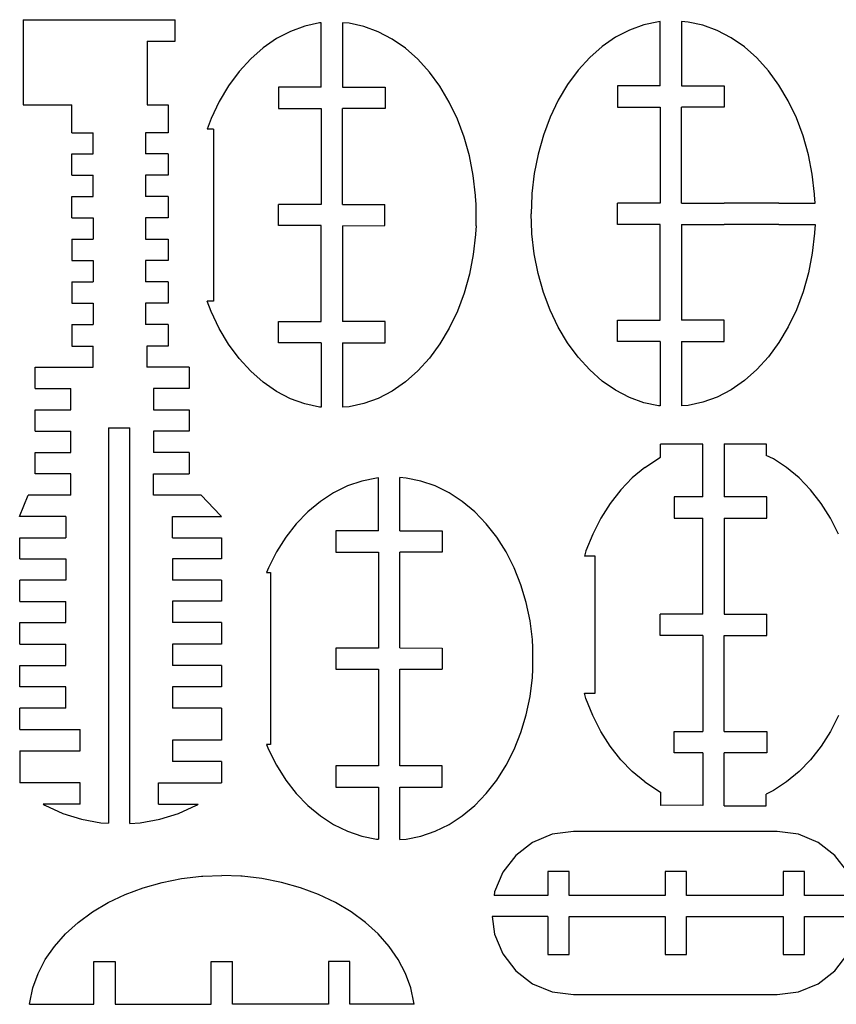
# Model space of a CAD drawing. Header units: inches. Extents: x -293 to 209, y -165 to 155.
# Tile 3 of 9: x -233 to -118, y 16 to 155. Entities that reach past the tile are written whole.
import ezdxf

# ---------------------------------------------------------------- set-up
doc = ezdxf.new("R2010")
doc.units = ezdxf.units.IN
doc.header["$MEASUREMENT"] = 0

msp = doc.modelspace()

# ---------------------------------------------------------------- linework, layer by layer
for p, q in [((-232.27, 154.8), (-210.91, 154.8)), ((-232.27, 154.8), (-232.27, 142.8)), ((-210.91, 151.8), (-210.91, 154.8)), ((-192.68, 153.89), (-194.7, 153.16)), ((-190.61, 154.34), (-192.68, 153.89)), ((-190.37, 154.36), (-190.61, 154.34)), ((-190.37, 145.31), (-190.37, 154.36)), ((-186.43, 154.29), (-187.37, 154.36)), ((-187.37, 154.36), (-187.37, 145.31)), ((-184.36, 153.84), (-186.43, 154.29)), ((-182.34, 153.11), (-184.36, 153.84)), ((-144.98, 154.07), (-147.01, 153.34)), ((-142.92, 154.52), (-144.98, 154.07)), ((-142.68, 154.53), (-142.92, 154.52)), ((-142.68, 145.49), (-142.68, 154.53)), ((-138.74, 154.47), (-139.68, 154.53)), ((-139.68, 154.53), (-139.68, 145.49)), ((-136.67, 154.02), (-138.74, 154.47)), ((-134.65, 153.28), (-136.67, 154.02)), ((-194.7, 153.16), (-196.65, 152.14)), ((-180.39, 152.08), (-182.34, 153.11)), ((-147.01, 153.34), (-148.96, 152.32)), ((-132.69, 152.26), (-134.65, 153.28)), ((-214.85, 151.8), (-214.85, 142.8)), ((-214.85, 151.8), (-210.91, 151.8)), ((-196.65, 152.14), (-198.52, 150.85)), ((-178.52, 150.79), (-180.39, 152.08)), ((-148.96, 152.32), (-150.83, 151.03)), ((-130.83, 150.97), (-132.69, 152.26)), ((-198.52, 150.85), (-200.28, 149.3)), ((-176.77, 149.24), (-178.52, 150.79)), ((-150.83, 151.03), (-152.58, 149.48)), ((-129.07, 149.42), (-130.83, 150.97)), ((-200.28, 149.3), (-201.9, 147.51)), ((-175.14, 147.44), (-176.77, 149.24)), ((-152.58, 149.48), (-154.21, 147.69)), ((-127.45, 147.62), (-129.07, 149.42)), ((-201.9, 147.51), (-203.38, 145.5)), ((-173.66, 145.43), (-175.14, 147.44)), ((-154.21, 147.69), (-155.69, 145.67)), ((-125.97, 145.61), (-127.45, 147.62)), ((-155.69, 145.67), (-157.01, 143.46)), ((-124.65, 143.39), (-125.97, 145.61)), ((-203.38, 145.5), (-204.7, 143.28)), ((-196.37, 145.31), (-196.37, 142.31)), ((-190.37, 145.31), (-196.37, 145.31)), ((-187.37, 145.31), (-181.37, 145.31)), ((-181.37, 145.31), (-181.37, 142.31)), ((-172.34, 143.21), (-173.66, 145.43)), ((-142.68, 145.49), (-148.68, 145.49)), ((-148.68, 145.49), (-148.68, 142.49)), ((-139.68, 145.49), (-133.68, 145.49)), ((-133.68, 145.49), (-133.68, 142.49)), ((-232.27, 142.8), (-225.46, 142.8)), ((-225.46, 138.9), (-225.46, 142.8)), ((-214.85, 142.8), (-211.91, 142.8)), ((-211.91, 142.8), (-211.91, 138.9)), ((-204.7, 143.28), (-205.84, 140.9)), ((-171.2, 140.82), (-172.34, 143.21)), ((-157.01, 143.46), (-158.15, 141.08)), ((-123.51, 141), (-124.65, 143.39)), ((-196.37, 142.31), (-190.37, 142.31)), ((-190.37, 142.31), (-190.37, 128.8)), ((-181.37, 142.31), (-187.37, 142.31)), ((-187.37, 128.81), (-187.37, 142.31)), ((-148.68, 142.49), (-142.68, 142.49)), ((-142.68, 142.49), (-142.68, 128.97)), ((-133.68, 142.49), (-139.68, 142.49)), ((-139.68, 128.99), (-139.68, 142.49)), ((-205.84, 140.9), (-206.4, 139.4)), ((-170.25, 138.29), (-171.2, 140.82)), ((-158.15, 141.08), (-159.1, 138.54)), ((-122.56, 138.46), (-123.51, 141)), ((-225.46, 138.9), (-222.46, 138.9)), ((-222.46, 135.9), (-222.46, 138.9)), ((-211.91, 138.9), (-215.09, 138.9)), ((-215.09, 138.9), (-215.09, 135.9)), ((-205.52, 139.4), (-206.4, 139.4)), ((-205.52, 139.4), (-205.52, 115.19)), ((-169.5, 135.62), (-170.25, 138.29)), ((-159.1, 138.54), (-159.85, 135.89)), ((-121.81, 135.8), (-122.56, 138.46)), ((-225.46, 132.9), (-225.46, 135.9)), ((-225.46, 135.9), (-222.46, 135.9)), ((-211.91, 135.9), (-215.09, 135.9)), ((-211.91, 135.9), (-211.91, 132.9)), ((-159.85, 135.89), (-160.39, 133.14)), ((-168.96, 132.87), (-169.5, 135.62)), ((-121.27, 133.05), (-121.81, 135.8)), ((-160.39, 133.14), (-160.72, 130.33)), ((-120.94, 130.24), (-121.27, 133.05)), ((-225.46, 132.9), (-222.46, 132.9)), ((-222.46, 129.9), (-222.46, 132.9)), ((-211.91, 132.9), (-215.09, 132.9)), ((-215.09, 132.9), (-215.09, 129.9)), ((-168.63, 130.06), (-168.96, 132.87)), ((-160.72, 130.33), (-160.72, 130.16)), ((-225.46, 129.9), (-222.46, 129.9)), ((-225.46, 126.9), (-225.46, 129.9)), ((-211.91, 129.9), (-215.09, 129.9)), ((-211.91, 129.9), (-211.91, 126.9)), ((-168.63, 129.98), (-168.63, 130.06)), ((-168.58, 128.81), (-168.63, 129.98)), ((-160.72, 130.16), (-160.82, 127.49)), ((-148.68, 125.99), (-148.68, 128.98)), ((-142.68, 128.97), (-148.68, 128.98)), ((-139.68, 128.99), (-133.68, 128.97)), ((-125.97, 128.97), (-133.68, 128.97)), ((-125.97, 128.97), (-120.89, 128.99)), ((-120.94, 130.16), (-120.94, 130.24)), ((-120.89, 128.99), (-120.94, 130.16)), ((-190.37, 128.8), (-196.37, 128.8)), ((-196.37, 125.82), (-196.37, 128.8)), ((-187.37, 128.81), (-181.39, 128.8)), ((-181.39, 125.82), (-181.39, 128.8)), ((-168.58, 125.81), (-168.58, 128.81)), ((-225.46, 126.9), (-222.46, 126.9)), ((-222.46, 126.9), (-222.46, 123.9)), ((-211.91, 126.9), (-215.09, 126.9)), ((-215.09, 126.9), (-215.09, 123.9)), ((-160.72, 124.82), (-160.82, 127.49)), ((-190.37, 125.82), (-196.37, 125.82)), ((-190.37, 112.31), (-190.37, 125.82)), ((-187.37, 125.81), (-181.39, 125.82)), ((-187.37, 125.81), (-187.37, 112.31)), ((-168.58, 125.81), (-168.63, 124.64)), ((-160.72, 124.65), (-160.72, 124.82)), ((-142.68, 126), (-148.68, 125.99)), ((-142.68, 112.49), (-142.68, 126)), ((-139.68, 125.99), (-133.68, 126)), ((-139.68, 125.99), (-139.68, 112.49)), ((-125.97, 126), (-133.68, 126)), ((-125.97, 126), (-120.89, 125.99)), ((-120.94, 124.74), (-121.27, 121.93)), ((-120.89, 125.99), (-120.94, 124.82)), ((-120.94, 124.82), (-120.94, 124.74)), ((-225.46, 123.9), (-222.46, 123.9)), ((-225.46, 123.9), (-225.46, 120.9)), ((-215.09, 123.9), (-211.9, 123.9)), ((-211.9, 123.9), (-211.9, 120.9)), ((-168.63, 124.56), (-168.96, 121.75)), ((-168.63, 124.64), (-168.63, 124.56)), ((-160.39, 121.84), (-160.72, 124.65)), ((-225.46, 120.9), (-222.46, 120.9)), ((-222.46, 120.9), (-222.46, 117.9)), ((-215.08, 120.91), (-215.09, 117.91)), ((-211.9, 120.9), (-215.08, 120.91)), ((-168.96, 121.75), (-169.5, 118.99)), ((-159.85, 119.09), (-160.39, 121.84)), ((-121.27, 121.93), (-121.81, 119.17)), ((-225.46, 117.9), (-225.46, 114.9)), ((-225.46, 117.9), (-222.46, 117.9)), ((-211.9, 117.9), (-215.09, 117.91)), ((-211.9, 117.9), (-211.91, 114.9)), ((-169.5, 118.99), (-170.25, 116.33)), ((-159.1, 116.43), (-159.85, 119.09)), ((-121.81, 119.17), (-122.56, 116.51)), ((-158.15, 113.9), (-159.1, 116.43)), ((-122.56, 116.51), (-123.51, 113.97)), ((-205.84, 113.72), (-206.39, 115.19)), ((-205.52, 115.19), (-206.39, 115.19)), ((-170.25, 116.33), (-171.2, 113.79)), ((-225.46, 114.9), (-222.46, 114.9)), ((-222.46, 114.9), (-222.46, 111.9)), ((-211.91, 114.9), (-215.09, 114.91)), ((-215.09, 114.91), (-215.09, 111.91)), ((-204.7, 111.33), (-205.84, 113.72)), ((-171.2, 113.79), (-172.34, 111.4)), ((-157.01, 111.51), (-158.15, 113.9)), ((-123.51, 113.97), (-124.65, 111.58)), ((-196.37, 109.31), (-196.37, 112.31)), ((-196.37, 112.31), (-190.37, 112.31)), ((-181.37, 112.31), (-187.37, 112.31)), ((-181.37, 109.31), (-181.37, 112.31)), ((-148.68, 109.49), (-148.68, 112.49)), ((-148.68, 112.49), (-142.68, 112.49)), ((-133.68, 112.49), (-139.68, 112.49)), ((-133.68, 109.49), (-133.68, 112.49)), ((-225.46, 111.9), (-222.46, 111.9)), ((-225.46, 111.9), (-225.46, 108.86)), ((-211.91, 111.9), (-215.09, 111.91)), ((-211.91, 111.9), (-211.91, 108.86)), ((-203.38, 109.12), (-204.7, 111.33)), ((-172.34, 111.4), (-173.66, 109.19)), ((-155.69, 109.3), (-157.01, 111.51)), ((-124.65, 111.58), (-125.97, 109.37)), ((-142.68, 109.49), (-148.68, 109.49)), ((-142.68, 109.49), (-142.68, 100.44)), ((-139.68, 109.49), (-133.68, 109.49)), ((-139.68, 109.49), (-139.68, 100.44)), ((-225.46, 108.86), (-222.46, 108.86)), ((-222.46, 105.9), (-222.46, 108.86)), ((-211.91, 108.86), (-214.91, 108.86)), ((-214.91, 108.86), (-214.91, 105.9)), ((-201.9, 107.11), (-203.38, 109.12)), ((-190.37, 109.31), (-196.37, 109.31)), ((-190.37, 109.31), (-190.37, 100.26)), ((-187.37, 109.31), (-181.37, 109.31)), ((-187.37, 109.31), (-187.37, 100.26)), ((-173.66, 109.19), (-175.14, 107.17)), ((-154.21, 107.29), (-155.69, 109.3)), ((-125.97, 109.37), (-127.45, 107.35)), ((-200.28, 105.32), (-201.9, 107.11)), ((-175.14, 107.17), (-176.77, 105.38)), ((-152.58, 105.5), (-154.21, 107.29)), ((-127.45, 107.35), (-129.07, 105.56)), ((-230.6, 105.9), (-222.46, 105.9)), ((-230.6, 102.9), (-230.6, 105.9)), ((-208.93, 105.9), (-214.91, 105.9)), ((-208.93, 105.9), (-208.93, 102.9)), ((-198.52, 103.77), (-200.28, 105.32)), ((-176.77, 105.38), (-178.52, 103.83)), ((-150.83, 103.95), (-152.58, 105.5)), ((-129.07, 105.56), (-130.83, 104.01)), ((-148.96, 102.66), (-150.83, 103.95)), ((-130.83, 104.01), (-132.69, 102.71)), ((-230.6, 102.9), (-225.6, 102.9)), ((-225.6, 99.9), (-225.6, 102.9)), ((-208.93, 102.9), (-213.93, 102.9)), ((-213.93, 102.9), (-213.93, 99.9)), ((-196.65, 102.48), (-198.52, 103.77)), ((-178.52, 103.83), (-180.39, 102.53)), ((-147.01, 101.64), (-148.96, 102.66)), ((-132.69, 102.71), (-134.65, 101.69)), ((-194.7, 101.46), (-196.65, 102.48)), ((-192.68, 100.72), (-194.7, 101.46)), ((-182.34, 101.51), (-184.36, 100.78)), ((-180.39, 102.53), (-182.34, 101.51)), ((-144.98, 100.9), (-147.01, 101.64)), ((-134.65, 101.69), (-136.67, 100.95)), ((-230.6, 99.9), (-225.6, 99.9)), ((-230.6, 96.9), (-230.6, 99.9)), ((-213.93, 99.9), (-208.93, 99.9)), ((-208.93, 99.9), (-208.93, 96.9)), ((-190.61, 100.28), (-192.68, 100.72)), ((-190.37, 100.26), (-190.61, 100.28)), ((-186.43, 100.33), (-187.37, 100.26)), ((-184.36, 100.78), (-186.43, 100.33)), ((-142.92, 100.46), (-144.98, 100.9)), ((-142.68, 100.44), (-142.92, 100.46)), ((-138.74, 100.51), (-139.68, 100.44)), ((-136.67, 100.95), (-138.74, 100.51)), ((-220.27, 97.38), (-217.27, 97.38)), ((-220.27, 97.38), (-220.27, 41.7)), ((-217.27, 41.68), (-217.27, 97.38)), ((-230.6, 96.9), (-225.6, 96.9)), ((-225.6, 93.9), (-225.6, 96.9)), ((-208.93, 96.9), (-213.93, 96.9)), ((-213.93, 96.9), (-213.93, 93.9)), ((-136.93, 95.05), (-142.62, 95.06)), ((-142.62, 93.21), (-142.62, 95.06)), ((-136.69, 95.06), (-136.93, 95.05)), ((-136.69, 87.64), (-136.69, 95.06)), ((-133.69, 95.11), (-133.69, 87.64)), ((-133.69, 95.11), (-127.77, 95.11)), ((-127.77, 95.11), (-127.77, 93.48)), ((-230.6, 90.9), (-230.6, 93.9)), ((-230.6, 93.9), (-225.6, 93.9)), ((-208.93, 93.9), (-213.93, 93.9)), ((-208.93, 93.9), (-208.93, 90.9)), ((-144.84, 91.76), (-142.62, 93.21)), ((-126.73, 92.98), (-127.77, 93.48)), ((-124.88, 91.76), (-126.73, 92.98)), ((-144.84, 91.76), (-146.6, 90.31)), ((-123.13, 90.31), (-124.88, 91.76)), ((-225.6, 90.9), (-230.6, 90.9)), ((-225.6, 87.9), (-225.6, 90.9)), ((-213.93, 90.9), (-208.93, 90.9)), ((-213.93, 87.9), (-213.93, 90.9)), ((-182.56, 90.29), (-184.63, 89.87)), ((-182.32, 90.3), (-182.56, 90.29)), ((-182.32, 82.88), (-182.32, 90.3)), ((-179.32, 82.88), (-179.32, 90.35)), ((-178.39, 90.29), (-179.32, 90.35)), ((-176.33, 89.87), (-178.39, 90.29)), ((-146.6, 90.31), (-148.22, 88.62)), ((-121.51, 88.62), (-123.13, 90.31)), ((-186.65, 89.18), (-188.61, 88.22)), ((-184.63, 89.87), (-186.65, 89.18)), ((-174.31, 89.18), (-176.33, 89.87)), ((-172.37, 88.22), (-174.31, 89.18)), ((-232.78, 84.88), (-231.58, 87.9)), ((-225.6, 87.9), (-231.58, 87.9)), ((-207.26, 87.9), (-213.93, 87.9)), ((-207.26, 87.9), (-204.52, 85.01)), ((-188.61, 88.22), (-190.47, 87)), ((-170.51, 87), (-172.37, 88.22)), ((-148.22, 88.62), (-149.7, 86.73)), ((-136.69, 87.64), (-140.69, 87.64)), ((-140.69, 87.64), (-140.69, 84.64)), ((-127.69, 87.64), (-133.69, 87.64)), ((-127.69, 84.64), (-127.69, 87.64)), ((-120.03, 86.73), (-121.51, 88.62)), ((-190.47, 87), (-192.23, 85.55)), ((-168.76, 85.55), (-170.51, 87)), ((-149.7, 86.73), (-151.02, 84.65)), ((-118.72, 84.65), (-120.03, 86.73)), ((-226.27, 84.9), (-232.78, 84.88)), ((-226.27, 84.9), (-226.27, 81.9)), ((-211.27, 84.9), (-204.4, 84.9)), ((-211.27, 81.9), (-211.27, 84.9)), ((-204.52, 85.01), (-204.4, 84.9)), ((-192.23, 85.55), (-193.86, 83.86)), ((-167.14, 83.86), (-168.76, 85.55)), ((-151.02, 84.65), (-152.16, 82.41)), ((-140.69, 84.64), (-136.69, 84.64)), ((-136.69, 71.14), (-136.69, 84.64)), ((-133.69, 84.64), (-133.69, 71.14)), ((-133.69, 84.64), (-127.69, 84.64)), ((-117.58, 82.41), (-118.72, 84.65)), ((-193.86, 83.86), (-195.34, 81.97)), ((-165.66, 81.97), (-167.14, 83.86)), ((-232.77, 78.9), (-232.77, 81.9)), ((-232.77, 81.9), (-226.27, 81.9)), ((-211.27, 81.9), (-204.38, 81.9)), ((-204.38, 81.9), (-204.38, 78.9)), ((-195.34, 81.97), (-196.65, 79.89)), ((-182.32, 82.88), (-188.32, 82.88)), ((-188.32, 82.88), (-188.32, 79.88)), ((-179.32, 82.88), (-173.35, 82.88)), ((-173.35, 82.88), (-173.35, 79.88)), ((-164.35, 79.89), (-165.66, 81.97)), ((-152.16, 82.41), (-153.11, 80.03)), ((-196.65, 79.89), (-197.79, 77.65)), ((-188.32, 79.88), (-182.32, 79.88)), ((-182.32, 79.88), (-182.32, 66.37)), ((-173.35, 79.88), (-179.32, 79.88)), ((-179.32, 66.38), (-179.32, 79.88)), ((-163.21, 77.65), (-164.35, 79.89)), ((-153.11, 80.03), (-153.34, 79.28)), ((-151.84, 79.28), (-153.34, 79.28)), ((-151.84, 60.02), (-151.84, 79.28)), ((-232.77, 78.9), (-226.27, 78.9)), ((-226.27, 78.9), (-226.27, 75.9)), ((-204.38, 78.9), (-211.27, 78.9)), ((-211.27, 78.9), (-211.27, 75.9)), ((-197.79, 77.65), (-198.06, 76.99)), ((-162.27, 75.27), (-163.21, 77.65)), ((-198.06, 76.99), (-197.47, 76.99)), ((-197.47, 76.99), (-197.47, 52.78)), ((-232.77, 72.93), (-232.77, 75.9)), ((-226.27, 75.9), (-232.77, 75.9)), ((-204.38, 75.9), (-211.27, 75.9)), ((-204.38, 75.9), (-204.38, 72.95)), ((-161.52, 72.77), (-162.27, 75.27)), ((-232.77, 72.93), (-226.27, 72.93)), ((-226.27, 69.95), (-226.27, 72.93)), ((-204.38, 72.95), (-211.27, 72.95)), ((-211.27, 72.95), (-211.27, 69.95)), ((-160.98, 70.19), (-161.52, 72.77)), ((-142.69, 68.14), (-142.69, 71.14)), ((-136.69, 71.14), (-142.69, 71.14)), ((-133.69, 71.14), (-127.69, 71.14)), ((-127.69, 68.14), (-127.69, 71.14)), ((-232.77, 66.9), (-232.77, 69.95)), ((-232.77, 69.95), (-226.27, 69.95)), ((-204.38, 69.95), (-211.27, 69.95)), ((-204.38, 69.95), (-204.38, 66.9)), ((-160.65, 67.55), (-160.98, 70.19)), ((-136.69, 68.14), (-142.69, 68.14)), ((-136.69, 68.14), (-136.69, 54.64)), ((-133.69, 68.14), (-127.69, 68.14)), ((-133.69, 54.64), (-133.69, 68.14)), ((-232.77, 66.9), (-226.27, 66.91)), ((-226.27, 63.9), (-226.27, 66.91)), ((-211.27, 66.9), (-211.27, 63.9)), ((-204.38, 66.9), (-211.27, 66.9)), ((-160.61, 66.38), (-160.65, 67.55)), ((-182.32, 66.37), (-188.32, 66.37)), ((-188.32, 66.37), (-188.32, 63.38)), ((-179.32, 66.38), (-173.35, 66.37)), ((-173.35, 66.37), (-173.35, 63.38)), ((-160.61, 63.38), (-160.61, 66.38)), ((-232.77, 63.9), (-226.27, 63.9)), ((-232.77, 60.9), (-232.77, 63.9)), ((-204.38, 63.9), (-211.27, 63.9)), ((-204.38, 63.9), (-204.38, 60.9)), ((-188.32, 63.38), (-182.32, 63.38)), ((-182.32, 63.38), (-182.32, 49.77)), ((-179.32, 49.77), (-179.32, 63.38)), ((-179.32, 63.38), (-173.35, 63.38)), ((-160.65, 62.21), (-160.61, 63.38)), ((-160.98, 59.57), (-160.65, 62.21)), ((-226.27, 60.9), (-232.77, 60.9)), ((-226.27, 57.9), (-226.27, 60.9)), ((-211.28, 60.9), (-211.28, 57.9)), ((-204.38, 60.9), (-211.28, 60.9)), ((-153.11, 59.25), (-153.34, 60.02)), ((-153.34, 60.02), (-151.84, 60.02)), ((-161.52, 56.98), (-160.98, 59.57)), ((-152.16, 56.87), (-153.11, 59.25)), ((-226.27, 57.9), (-232.77, 57.9)), ((-232.77, 54.9), (-232.77, 57.9)), ((-204.38, 57.9), (-211.28, 57.9)), ((-204.38, 57.9), (-204.38, 53.4)), ((-162.27, 54.49), (-161.52, 56.98)), ((-151.02, 54.62), (-152.16, 56.87)), ((-117.58, 56.87), (-118.72, 54.62)), ((-232.77, 54.9), (-224.27, 54.91)), ((-224.27, 51.91), (-224.27, 54.91)), ((-163.21, 52.11), (-162.27, 54.49)), ((-149.7, 52.55), (-151.02, 54.62)), ((-140.69, 51.64), (-140.69, 54.64)), ((-140.69, 54.64), (-136.69, 54.64)), ((-133.69, 54.64), (-127.69, 54.64)), ((-127.69, 54.64), (-127.69, 51.64)), ((-118.72, 54.62), (-120.03, 52.55)), ((-204.38, 53.4), (-211.27, 53.4)), ((-211.27, 53.4), (-211.27, 50.4)), ((-198.06, 52.78), (-197.79, 52.11)), ((-197.47, 52.78), (-198.06, 52.78)), ((-232.77, 51.9), (-224.27, 51.91)), ((-232.77, 51.9), (-232.77, 47.4)), ((-197.79, 52.11), (-196.65, 49.86)), ((-164.35, 49.86), (-163.21, 52.11)), ((-148.22, 50.65), (-149.7, 52.55)), ((-136.69, 51.64), (-140.69, 51.64)), ((-136.69, 51.64), (-136.69, 44.22)), ((-127.69, 51.64), (-133.69, 51.64)), ((-133.69, 44.17), (-133.69, 51.64)), ((-120.03, 52.55), (-121.51, 50.65)), ((-204.38, 50.4), (-211.27, 50.4)), ((-204.38, 50.4), (-204.38, 47.4)), ((-146.6, 48.97), (-148.22, 50.65)), ((-121.51, 50.65), (-123.13, 48.97)), ((-196.65, 49.86), (-195.34, 47.78)), ((-182.32, 49.77), (-188.32, 49.77)), ((-188.32, 49.77), (-188.32, 46.77)), ((-173.35, 49.77), (-179.32, 49.77)), ((-173.35, 46.77), (-173.35, 49.77)), ((-165.66, 47.78), (-164.35, 49.86)), ((-144.84, 47.52), (-146.6, 48.97)), ((-123.13, 48.97), (-124.88, 47.52)), ((-224.27, 47.4), (-232.77, 47.4)), ((-224.27, 44.4), (-224.27, 47.4)), ((-213.27, 44.4), (-213.27, 47.4)), ((-213.27, 47.4), (-204.38, 47.4)), ((-195.34, 47.78), (-193.86, 45.89)), ((-167.14, 45.89), (-165.66, 47.78)), ((-144.84, 47.52), (-142.62, 46.07)), ((-124.88, 47.52), (-126.73, 46.3)), ((-193.86, 45.89), (-192.23, 44.21)), ((-188.32, 46.77), (-182.32, 46.77)), ((-182.32, 46.77), (-182.32, 39.46)), ((-179.32, 39.41), (-179.32, 46.77)), ((-179.32, 46.77), (-173.35, 46.77)), ((-168.76, 44.21), (-167.14, 45.89)), ((-142.62, 46.07), (-142.62, 44.22)), ((-126.73, 46.3), (-127.77, 45.79)), ((-127.77, 44.17), (-127.77, 45.79)), ((-229.49, 44.4), (-229.23, 44.24)), ((-224.27, 44.4), (-229.49, 44.4)), ((-213.27, 44.4), (-207.65, 44.4)), ((-207.92, 44.24), (-207.65, 44.4)), ((-229.23, 44.24), (-226.71, 43.1)), ((-226.71, 43.1), (-224.06, 42.27)), ((-213.08, 42.27), (-210.44, 43.1)), ((-210.44, 43.1), (-207.92, 44.24)), ((-192.23, 44.21), (-190.47, 42.75)), ((-170.51, 42.75), (-168.76, 44.21)), ((-136.93, 44.23), (-142.62, 44.22)), ((-136.69, 44.22), (-136.93, 44.23)), ((-133.69, 44.17), (-127.77, 44.17)), ((-224.06, 42.27), (-221.34, 41.77)), ((-221.34, 41.77), (-220.27, 41.7)), ((-217.27, 41.68), (-215.81, 41.77)), ((-215.81, 41.77), (-213.08, 42.27)), ((-190.47, 42.75), (-188.61, 41.54)), ((-172.37, 41.54), (-170.51, 42.75)), ((-188.61, 41.54), (-186.65, 40.58)), ((-186.65, 40.58), (-184.63, 39.89)), ((-176.33, 39.89), (-174.31, 40.58)), ((-174.31, 40.58), (-172.37, 41.54)), ((-154.88, 40.55), (-157.85, 40.16)), ((-126.2, 40.55), (-154.88, 40.55)), ((-123.23, 40.16), (-126.2, 40.55)), ((-184.63, 39.89), (-182.56, 39.47)), ((-182.56, 39.47), (-182.32, 39.46)), ((-179.32, 39.41), (-178.39, 39.47)), ((-178.39, 39.47), (-176.33, 39.89)), ((-160.62, 39.01), (-163, 37.19)), ((-157.85, 40.16), (-160.62, 39.01)), ((-120.46, 39.01), (-123.23, 40.16)), ((-118.08, 37.19), (-120.46, 39.01)), ((-163, 37.19), (-164.82, 34.81)), ((-116.26, 34.81), (-118.08, 37.19)), ((-164.82, 34.81), (-165.97, 32.04)), ((-155.46, 34.91), (-158.46, 34.91)), ((-158.46, 34.91), (-158.46, 31.56)), ((-155.46, 31.56), (-155.46, 34.91)), ((-141.96, 34.91), (-141.96, 31.56)), ((-138.96, 34.91), (-141.96, 34.91)), ((-138.96, 31.56), (-138.96, 34.91)), ((-125.35, 34.91), (-125.35, 31.56)), ((-122.35, 34.91), (-125.35, 34.91)), ((-122.35, 31.56), (-122.35, 34.91)), ((-215.4, 32.64), (-212.74, 33.39)), ((-212.74, 33.39), (-210, 33.94)), ((-210, 33.94), (-207.19, 34.26)), ((-207.19, 34.26), (-207.02, 34.26)), ((-207.02, 34.26), (-204.35, 34.37)), ((-201.67, 34.26), (-204.35, 34.37)), ((-201.5, 34.26), (-201.67, 34.26)), ((-198.69, 33.94), (-201.5, 34.26)), ((-195.95, 33.39), (-198.69, 33.94)), ((-193.29, 32.64), (-195.95, 33.39)), ((-217.93, 31.69), (-215.4, 32.64)), ((-190.76, 31.69), (-193.29, 32.64)), ((-165.97, 32.04), (-166.03, 31.56)), ((-222.53, 29.24), (-220.32, 30.55)), ((-220.32, 30.55), (-217.93, 31.69)), ((-188.37, 30.55), (-190.76, 31.69)), ((-186.16, 29.24), (-188.37, 30.55)), ((-158.46, 31.56), (-166.03, 31.56)), ((-141.96, 31.56), (-155.46, 31.56)), ((-125.35, 31.56), (-138.96, 31.56)), ((-115.05, 31.56), (-122.35, 31.56)), ((-224.54, 27.76), (-222.53, 29.24)), ((-184.15, 27.76), (-186.16, 29.24)), ((-226.33, 26.13), (-224.54, 27.76)), ((-182.36, 26.13), (-184.15, 27.76)), ((-166.29, 28.56), (-165.97, 26.1)), ((-158.46, 28.56), (-166.29, 28.56)), ((-158.46, 28.56), (-158.46, 23.24)), ((-155.46, 23.24), (-155.46, 28.56)), ((-155.46, 28.56), (-141.96, 28.56)), ((-141.96, 28.56), (-141.96, 23.24)), ((-138.96, 28.56), (-125.35, 28.56)), ((-138.96, 23.24), (-138.96, 28.56)), ((-125.35, 28.56), (-125.35, 23.24)), ((-122.35, 23.24), (-122.35, 28.56)), ((-122.35, 28.56), (-114.79, 28.56)), ((-227.88, 24.37), (-226.33, 26.13)), ((-180.81, 24.37), (-182.36, 26.13)), ((-165.97, 26.1), (-164.82, 23.33)), ((-229.17, 22.51), (-227.88, 24.37)), ((-179.52, 22.51), (-180.81, 24.37)), ((-230.19, 20.55), (-229.17, 22.51)), ((-222.35, 22.23), (-219.35, 22.23)), ((-222.35, 16.23), (-222.35, 22.23)), ((-219.35, 22.23), (-219.35, 16.23)), ((-205.84, 22.23), (-202.85, 22.23)), ((-205.83, 16.23), (-205.84, 22.23)), ((-202.86, 16.23), (-202.85, 22.23)), ((-186.35, 22.23), (-189.35, 22.23)), ((-189.35, 22.23), (-189.35, 16.23)), ((-186.35, 16.23), (-186.35, 22.23)), ((-178.5, 20.55), (-179.52, 22.51)), ((-164.82, 23.33), (-163, 20.95)), ((-158.46, 23.24), (-155.46, 23.24)), ((-141.96, 23.24), (-138.96, 23.24)), ((-125.35, 23.24), (-122.35, 23.24)), ((-118.08, 20.95), (-116.26, 23.33)), ((-163, 20.95), (-160.62, 19.13)), ((-120.46, 19.13), (-118.08, 20.95)), ((-230.93, 18.53), (-230.19, 20.55)), ((-177.76, 18.53), (-178.5, 20.55)), ((-231.37, 16.47), (-230.93, 18.53)), ((-177.32, 16.47), (-177.76, 18.53)), ((-160.62, 19.13), (-157.85, 17.98)), ((-123.23, 17.98), (-120.46, 19.13)), ((-157.85, 17.98), (-154.88, 17.59)), ((-154.88, 17.59), (-126.2, 17.59)), ((-126.2, 17.59), (-123.23, 17.98)), ((-231.39, 16.23), (-231.37, 16.47)), ((-231.39, 16.23), (-222.35, 16.23)), ((-219.35, 16.23), (-205.83, 16.23)), ((-189.35, 16.23), (-202.86, 16.23)), ((-177.3, 16.23), (-186.35, 16.23)), ((-177.3, 16.23), (-177.32, 16.47))]:
    msp.add_line(p, q)

doc.saveas('drawing.dxf')
